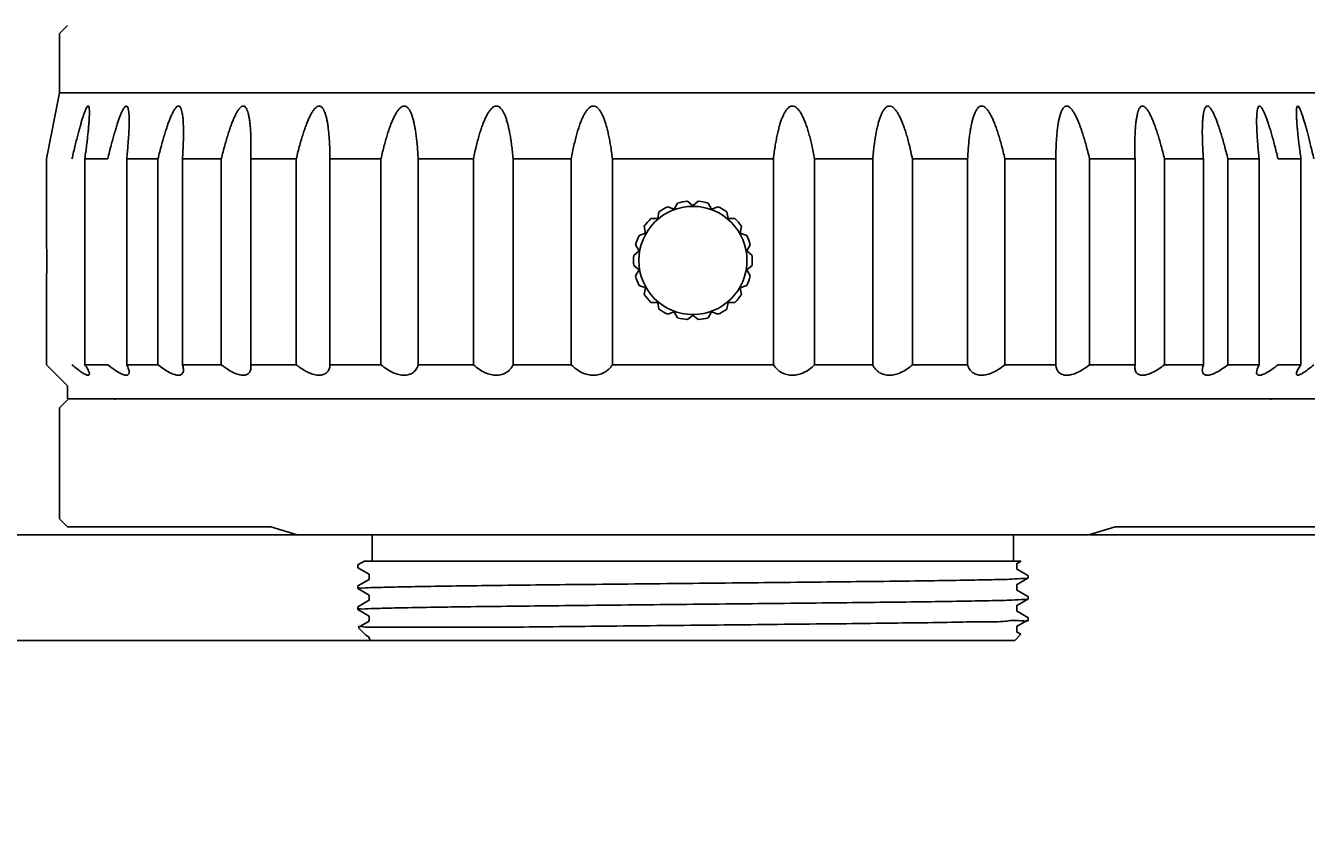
# Model space of a CAD drawing. Header units: millimetres. Extents: x 5506 to 8006, y 2083 to 4083.
# Tile 2 of 22: x 5825 to 6335, y 2325 to 2650. Entities that reach past the tile are written whole.
import ezdxf

# ---------------------------------------------------------------- set-up
doc = ezdxf.new("R2010")
doc.units = ezdxf.units.MM
doc.dimstyles.new('ISO-25', dxfattribs={"dimtxt": 2.5, "dimasz": 40, "dimexe": 30, "dimexo": 0.625, "dimtad": 1, "dimdec": 4, "dimdsep": 46, "dimlunit": 6, "dimtxsty": 'Standard', "dimcen": 2.5, "dimadec": 0, "dimazin": 0, "dimtfac": 1, "dimtdec": 4, "dimtmove": 0, "dimatfit": 3, "dimfxl": 1, "dimtolj": 1, "dimtzin": 0, "dimarcsym": 0})

# ---------------------------------------------------------------- blocks, each defined once
blk = doc.blocks.new('*D68')
at = {"color": 0, "lineweight": -2}
for p, q in [((6403.05, 3348.9), (6505.63, 3348.9)), ((6475.63, 3308.9), (6475.63, 2487.04)), ((6248.7, 2447.04), (6505.63, 2447.04))]:
    blk.add_line(p, q, dxfattribs=at)
at = {"color": 0}
for points in [[(6482.3, 3308.9), (6468.96, 3308.9), (6475.63, 3348.9)], [(6468.96, 2487.04), (6482.3, 2487.04), (6475.63, 2447.04)]]:
    blk.add_solid(points, dxfattribs=at)
at = {"layer": 'Defpoints', "color": 0}
for p in [(6402.43, 3348.9), (6248.08, 2447.04), (6475.63, 2447.04)]:
    blk.add_point(p, dxfattribs=at)
at = {"color": 0, "insert": (6450.01, 2897.97), "char_height": 2.5, "attachment_point": 5, "rotation": 90}
blk.add_mtext('\\A1;{\\H20x;85.9}', dxfattribs=at)
blk = doc.blocks.new('*D46')
at = {"color": 0, "lineweight": -2}
for p, q in [((5771.41, 2487.04), (5771.41, 2584.91)), ((5962.38, 2447.04), (5741.41, 2447.04)), ((5771.41, 2447.04), (5771.41, 2405.04)), ((5962.38, 2405.04), (5741.41, 2405.04)), ((5771.41, 2365.04), (5771.41, 2325.04))]:
    blk.add_line(p, q, dxfattribs=at)
at = {"color": 0}
for points in [[(5764.74, 2487.04), (5778.07, 2487.04), (5771.41, 2447.04)], [(5778.07, 2365.04), (5764.74, 2365.04), (5771.41, 2405.04)]]:
    blk.add_solid(points, dxfattribs=at)
at = {"layer": 'Defpoints', "color": 0}
for p in [(5963, 2447.04), (5771.41, 2405.04), (5963, 2405.04)]:
    blk.add_point(p, dxfattribs=at)
at = {"color": 0, "insert": (5745.78, 2568.92), "char_height": 2.5, "attachment_point": 5, "rotation": 90}
blk.add_mtext('\\A1;{{\\H20x;4}}', dxfattribs=at)

msp = doc.modelspace()

# ---------------------------------------------------------------- linework, layer by layer
for p, q in [((5841.72902, 2649.67053), (5838.579, 2646.52052)), ((5838.579, 2646.52052), (5838.579, 2622.89555)), ((5838.579, 2622.89555), (5833.329, 2596.64555)), ((6342.579, 2622.89555), (5838.579, 2622.89555)), ((5833.329, 2596.64555), (5833.329, 2564.62055)), ((5848.61122, 2596.64555), (5848.61122, 2514.74555)), ((5857.71967, 2596.64555), (5848.61122, 2596.64555)), ((5865.25402, 2596.64555), (5865.25402, 2514.74555)), ((5877.69029, 2596.64555), (5865.25402, 2596.64555)), ((5877.69029, 2596.64555), (5877.69029, 2514.74555)), ((5887.44507, 2596.64555), (5887.44507, 2514.74555)), ((5902.90293, 2596.64555), (5887.44507, 2596.64555)), ((5902.90293, 2596.64555), (5902.90293, 2514.74555)), ((5914.63795, 2596.64555), (5914.63795, 2514.74555)), ((5932.73677, 2596.64555), (5914.63795, 2596.64555)), ((5932.73677, 2596.64555), (5932.73677, 2514.74555)), ((5946.16308, 2596.64555), (5946.16308, 2514.74555)), ((5966.45722, 2596.64555), (5946.16308, 2596.64555)), ((5966.45722, 2596.64555), (5966.45722, 2514.74555)), ((5981.24421, 2596.64555), (5981.24421, 2514.74555)), ((6003.23396, 2596.64555), (5981.24421, 2596.64555)), ((6003.23396, 2596.64555), (6003.23396, 2514.74555)), ((6019.01753, 2596.64555), (6019.01753, 2514.74555)), ((6042.16142, 2596.64555), (6019.01753, 2596.64555)), ((6042.16142, 2596.64555), (6042.16142, 2514.74555)), ((6058.55293, 2596.64555), (6058.55293, 2514.74555)), ((6122.60507, 2596.64555), (6058.55293, 2596.64555)), ((6122.60507, 2596.64555), (6122.60507, 2514.74555)), ((6138.99658, 2596.64555), (6138.99658, 2514.74555)), ((6138.99658, 2596.64555), (6162.14047, 2596.64555)), ((6162.14047, 2596.64555), (6162.14047, 2514.74555)), ((6177.92404, 2596.64555), (6177.92404, 2514.74555)), ((6177.92404, 2596.64555), (6199.91379, 2596.64555)), ((6199.91379, 2596.64555), (6199.91379, 2514.74555)), ((6214.70078, 2596.64555), (6214.70078, 2514.74555)), ((6214.70078, 2596.64555), (6234.99492, 2596.64555)), ((6234.99492, 2596.64555), (6234.99492, 2514.74555)), ((6248.42123, 2596.64555), (6248.42123, 2514.74555)), ((6248.42123, 2596.64555), (6266.52005, 2596.64555)), ((6266.52005, 2596.64555), (6266.52005, 2514.74555)), ((6278.25508, 2596.64555), (6278.25508, 2514.74555)), ((6278.25508, 2596.64555), (6293.71293, 2596.64555)), ((6293.71293, 2596.64555), (6293.71293, 2514.74555)), ((6303.46772, 2596.64555), (6303.46772, 2514.74555)), ((6303.46772, 2596.64555), (6315.90398, 2596.64555)), ((6315.90398, 2596.64555), (6315.90398, 2514.74555)), ((6323.43833, 2596.64555), (6332.54678, 2596.64555)), ((6332.54678, 2596.64555), (6332.54678, 2514.74555)), ((6083.13344, 2576.67707), (6084.50411, 2579.05115)), ((6088.479, 2579.75203), (6090.579, 2577.98992)), ((6090.579, 2577.98992), (6092.679, 2579.75203)), ((6096.65389, 2579.05115), (6098.02456, 2576.67707)), ((6076.58592, 2572.89686), (6077.06195, 2575.59656)), ((6080.55741, 2577.61467), (6083.13344, 2576.67707)), ((6098.02456, 2576.67707), (6100.6006, 2577.61467)), ((6104.09605, 2575.59656), (6104.57208, 2572.89686)), ((6071.72617, 2567.10524), (6071.25014, 2569.80494)), ((6073.84456, 2572.89686), (6076.58592, 2572.89686)), ((6104.57208, 2572.89686), (6107.31344, 2572.89686)), ((6109.90786, 2569.80494), (6109.43183, 2567.10524)), ((6069.15014, 2566.16764), (6071.72617, 2567.10524)), ((6109.43183, 2567.10524), (6112.00786, 2566.16764)), ((6067.04035, 2558.23865), (6069.14035, 2560.00076)), ((6069.14035, 2560.00076), (6067.76968, 2562.37484)), ((6113.38833, 2562.37484), (6112.01765, 2560.00076)), ((6112.01765, 2560.00076), (6114.11765, 2558.23865)), ((6069.14035, 2552.44034), (6067.04035, 2554.20245)), ((6114.11765, 2554.20245), (6112.01765, 2552.44034)), ((6067.76968, 2550.06625), (6069.14035, 2552.44034)), ((6112.01765, 2552.44034), (6113.38833, 2550.06625)), ((5833.329, 2547.82055), (5833.329, 2514.74555)), ((6071.72617, 2545.33586), (6069.15014, 2546.27346)), ((6071.25014, 2542.63616), (6071.72617, 2545.33586)), ((6112.00786, 2546.27346), (6109.43183, 2545.33586)), ((6109.43183, 2545.33586), (6109.90786, 2542.63616)), ((6076.58592, 2539.54424), (6073.84456, 2539.54424)), ((6077.06195, 2536.84453), (6076.58592, 2539.54424)), ((6104.57208, 2539.54424), (6104.09605, 2536.84453)), ((6107.31344, 2539.54424), (6104.57208, 2539.54424)), ((6083.13344, 2535.76403), (6080.55741, 2534.82643)), ((6084.50411, 2533.38995), (6083.13344, 2535.76403)), ((6090.579, 2534.45118), (6088.479, 2532.68907)), ((6092.679, 2532.68907), (6090.579, 2534.45118)), ((6098.02456, 2535.76403), (6096.65389, 2533.38995)), ((6100.6006, 2534.82643), (6098.02456, 2535.76403)), ((5833.329, 2514.74555), (5841.729, 2506.34555)), ((5857.71967, 2514.74555), (5848.61122, 2514.74555)), ((5877.69029, 2514.74555), (5865.25402, 2514.74555)), ((5902.90293, 2514.74555), (5887.44507, 2514.74555)), ((5914.63795, 2514.74555), (5914.721, 2513.71696)), ((5932.73677, 2514.74555), (5914.63795, 2514.74555)), ((5966.45722, 2514.74555), (5946.16308, 2514.74555)), ((6003.23396, 2514.74555), (5981.24421, 2514.74555)), ((6042.16142, 2514.74555), (6019.01753, 2514.74555)), ((6122.60507, 2514.74555), (6058.55293, 2514.74555)), ((6138.99658, 2514.74555), (6162.14047, 2514.74555)), ((6177.92404, 2514.74555), (6199.91379, 2514.74555)), ((6214.70078, 2514.74555), (6234.99492, 2514.74555)), ((6248.42123, 2514.74555), (6266.52005, 2514.74555)), ((6266.437, 2513.71696), (6266.52005, 2514.74555)), ((6278.25508, 2514.74555), (6293.71293, 2514.74555)), ((6303.46772, 2514.74555), (6315.90398, 2514.74555)), ((6323.43833, 2514.74555), (6332.54678, 2514.74555)), ((5841.729, 2506.34555), (5841.729, 2501.09555)), ((5838.579, 2453.3447), (5838.579, 2497.5497)), ((5841.72901, 2500.69969), (5838.57901, 2497.54969)), ((6339.429, 2501.09555), (5841.729, 2501.09555)), ((5860.629, 2500.6997), (5860.629, 2501.09555)), ((6320.529, 2500.6997), (6320.529, 2501.09555)), ((5841.72901, 2450.19471), (5838.57901, 2453.34471)), ((5841.729, 2450.1947), (5922.579, 2450.1947)), ((5922.579, 2450.1947), (5933.079, 2447.0447)), ((6248.07716, 2447.0447), (5933.08085, 2447.0447)), ((5963.004, 2447.0447), (5963.004, 2436.5447)), ((6218.154, 2447.0447), (6218.154, 2436.5447)), ((6258.579, 2450.1947), (6248.079, 2447.0447)), ((6258.579, 2450.1947), (6339.429, 2450.1947)), ((5959.8586, 2436.5447), (5957.24879, 2435.0377)), ((5959.86018, 2436.5447), (6221.1854, 2436.5447)), ((6219.39746, 2435.51206), (6221.18575, 2436.5447)), ((5957.24879, 2435.0377), (5957.229, 2435.01475)), ((5957.229, 2435.01484), (5957.229, 2433.97299)), ((5957.229, 2433.97299), (5957.24879, 2433.95014)), ((5957.24879, 2433.95014), (5961.76054, 2431.34488)), ((5961.74006, 2431.36853), (5961.74006, 2429.28493)), ((6223.90921, 2430.87051), (6219.39746, 2433.47577)), ((6219.41794, 2433.45212), (6219.41794, 2435.53571)), ((5957.24879, 2426.70332), (5957.229, 2426.68048)), ((5957.229, 2426.68047), (5957.229, 2425.63862)), ((5961.76054, 2429.30858), (5957.24879, 2426.70332)), ((6219.39746, 2427.17769), (6223.90921, 2429.78295)), ((6219.41794, 2425.11775), (6219.41794, 2427.20134)), ((6223.90921, 2430.87051), (6223.929, 2430.84766)), ((6223.90921, 2429.78295), (6223.929, 2429.8058)), ((6223.929, 2430.84766), (6223.929, 2429.8058)), ((5957.24879, 2425.61576), (5957.229, 2425.63862)), ((5957.24879, 2425.61576), (5961.76054, 2423.0105)), ((5961.76054, 2420.97421), (5957.24879, 2418.36895)), ((5961.74006, 2423.03415), (5961.74006, 2420.95056)), ((6223.90921, 2422.53613), (6219.39746, 2425.1414)), ((6219.39746, 2418.84331), (6223.90921, 2421.44858)), ((6223.90921, 2422.53613), (6223.929, 2422.51328)), ((6223.90921, 2421.44858), (6223.929, 2421.47145)), ((6223.929, 2422.51328), (6223.929, 2421.47143)), ((5957.24879, 2418.36895), (5957.229, 2418.34609)), ((5957.229, 2418.34609), (5957.229, 2417.30424)), ((5957.24879, 2417.28139), (5957.229, 2417.30424)), ((5957.24879, 2417.28139), (5961.76054, 2414.67613)), ((6223.90921, 2414.20176), (6219.39746, 2416.80702)), ((6219.41794, 2416.78337), (6219.41794, 2418.86696)), ((5961.76054, 2412.63983), (5957.41367, 2410.12978)), ((5961.74006, 2414.69978), (5961.74006, 2412.61618)), ((6219.39746, 2410.50894), (6223.90921, 2413.1142)), ((6223.929, 2414.17891), (6223.90921, 2414.20176)), ((6223.929, 2413.13705), (6223.90921, 2413.1142)), ((6223.929, 2414.17891), (6223.929, 2413.13705)), ((5960.36346, 2407.16018), (5957.40837, 2410.11528)), ((5957.41367, 2410.12978), (5957.40843, 2410.11521)), ((6018.38766, 2410.29464), (5960.25082, 2410.29464)), ((5960.43912, 2407.10479), (5960.36331, 2407.16033)), ((5960.43912, 2407.10479), (5961.76054, 2406.34175)), ((5961.74006, 2406.3654), (5961.74006, 2405.78358)), ((5962.47897, 2405.04467), (5961.74006, 2405.78358)), ((6218.67903, 2405.04467), (6221.10774, 2407.47339)), ((6221.10233, 2407.48818), (6219.39746, 2408.47265)), ((6219.41794, 2408.449), (6219.41794, 2410.53259)), ((6221.10233, 2407.48818), (6221.10774, 2407.47339)), ((6218.679, 2405.0447), (5962.479, 2405.0447))]:
    msp.add_line(p, q)
msp.add_circle((6090.579, 2556.22055), 21.525)
for start, end in [(95.0996889, 104.9003111), (75.0996889, 84.9003111), (115.0996889, 124.9003111), (55.0996889, 64.9003111), (135.0996889, 144.9003111), (35.0996889, 44.9003111), (155.0996889, 164.9003111), (15.0996889, 24.9003111), (175.0996889, 184.9003111), (355.0996889, 4.9003111), (195.0996889, 204.9003111), (335.0996889, 344.9003111), (215.0996889, 224.9003111), (315.0996889, 324.9003111), (235.0996889, 244.9003111), (255.0996889, 264.9003111), (275.0996889, 284.9003111), (295.0996889, 304.9003111)]:
    msp.add_arc((6090.579, 2556.22055), 23.625, start, end)
for points, knots in [([(5843.48283, 2596.64555), (5843.70203, 2597.58861), (5844.12777, 2599.39732), (5844.75729, 2601.99739), (5845.35209, 2604.38017), (5845.91477, 2606.55977), (5846.44793, 2608.54839), (5846.95394, 2610.35598), (5847.43568, 2611.99029), (5847.89404, 2613.45379), (5848.33509, 2614.74794), (5848.74586, 2615.84818), (5849.15885, 2616.75326), (5849.46291, 2617.3246), (5849.89963, 2617.75677), (5850.27513, 2617.33618), (5850.33265, 2616.72988), (5850.42442, 2615.89914), (5850.43074, 2615.28301), (5850.42891, 2614.96732)], [0, 0, 0, 0, 2.904611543, 5.574375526, 8.025515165, 10.272228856, 12.327499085, 14.201875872, 15.903586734, 17.437981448, 18.805026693, 19.996398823, 20.986000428, 21.713233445, 22.108155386, 22.438665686, 23.074607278, 23.978255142, 24.92532097, 24.92532097, 24.92532097, 24.92532097]), ([(5850.42891, 2614.96732), (5850.42858, 2614.91212), (5850.42438, 2614.42562), (5850.4011, 2613.45069), (5850.32209, 2611.98739), (5850.20406, 2610.35372), (5850.04549, 2608.54623), (5849.84651, 2606.55762), (5849.60539, 2604.37786), (5849.31989, 2601.99481), (5848.98696, 2599.39437), (5848.74207, 2597.58766), (5848.61122, 2596.64555)], [0, 0, 0, 0, 0.165616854, 1.459557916, 2.925146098, 4.561438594, 6.373191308, 8.368236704, 10.556949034, 12.95225201, 15.568421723, 18.421883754, 18.421883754, 18.421883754, 18.421883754]), ([(5857.71967, 2596.64555), (5857.94861, 2597.58898), (5858.39574, 2599.39851), (5859.0645, 2601.99866), (5859.70411, 2604.38156), (5860.31693, 2606.56133), (5860.90544, 2608.55017), (5861.47222, 2610.35816), (5862.02029, 2611.99286), (5862.55198, 2613.45777), (5863.07248, 2614.75195), (5863.57713, 2615.86019), (5864.0836, 2616.75973), (5864.52994, 2617.37639), (5865.08751, 2617.7481), (5865.60994, 2617.39582), (5865.83147, 2616.73821), (5866.03437, 2615.85352), (5866.15576, 2614.74373), (5866.23265, 2613.45275), (5866.25247, 2612.4169), (5866.25421, 2611.81334), (5866.2542, 2611.69777)], [0, 0, 0, 0, 2.912440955, 5.591757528, 8.054194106, 10.314032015, 12.384423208, 14.276203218, 15.998066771, 17.556138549, 18.951707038, 20.178897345, 21.216599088, 22.015427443, 22.526633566, 22.970768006, 23.654377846, 24.578034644, 25.698882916, 26.994941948, 28.458938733, 28.805672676, 28.805672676, 28.805672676, 28.805672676]), ([(5877.69029, 2596.64555), (5877.92331, 2597.58933), (5878.38083, 2599.39962), (5879.07237, 2601.99987), (5879.74108, 2604.3829), (5880.38897, 2606.56286), (5881.01838, 2608.55195), (5881.63199, 2610.36034), (5882.23306, 2611.99556), (5882.82495, 2613.46156), (5883.41299, 2614.7569), (5883.99809, 2615.86983), (5884.59183, 2616.77175), (5885.16418, 2617.40924), (5885.8336, 2617.74091), (5886.4746, 2617.43134), (5886.85448, 2616.75753), (5887.16693, 2615.86238), (5887.40418, 2614.74874), (5887.58815, 2613.4557), (5887.72244, 2611.99039), (5887.81268, 2610.3558), (5887.85514, 2608.75588), (5887.86258, 2607.70052), (5887.86258, 2607.24704)], [0, 0, 0, 0, 2.916357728, 5.601488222, 8.07168204, 10.341330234, 12.423785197, 14.33020994, 16.069827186, 17.649630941, 19.072388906, 20.334945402, 21.421608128, 22.29420141, 22.917690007, 23.477591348, 24.226564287, 25.184730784, 26.325161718, 27.632586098, 29.102788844, 30.7375698, 32.543209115, 33.903637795, 33.903637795, 33.903637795, 33.903637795]), ([(5902.90293, 2596.64555), (5903.13429, 2597.58961), (5903.59091, 2599.40056), (5904.28821, 2602.00091), (5904.96955, 2604.38408), (5905.63657, 2606.56422), (5906.29141, 2608.55357), (5906.93676, 2610.36233), (5907.57611, 2611.9981), (5908.21361, 2613.46502), (5908.85524, 2614.76177), (5909.50575, 2615.87795), (5910.17572, 2616.78405), (5910.8543, 2617.43049), (5911.62361, 2617.73585), (5912.36639, 2617.4517), (5912.88507, 2616.77714), (5913.30758, 2615.87158), (5913.65381, 2614.75479), (5913.94155, 2613.4594), (5914.1788, 2611.99305), (5914.37142, 2610.35775), (5914.52226, 2608.54918), (5914.63069, 2606.59161), (5914.67446, 2605.23565), (5914.69026, 2604.54207)], [0, 0, 0, 0, 2.91599446, 5.602656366, 8.076344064, 10.351575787, 12.441917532, 14.358872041, 16.112202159, 17.709784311, 19.155881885, 20.450063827, 21.581948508, 22.523583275, 23.248642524, 23.916895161, 24.739190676, 25.741710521, 26.91065436, 28.237362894, 29.720870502, 31.364705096, 33.17614316, 35.16453608, 37.245804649, 37.245804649, 37.245804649, 37.245804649]), ([(5932.73677, 2596.64555), (5932.96076, 2597.58981), (5933.40519, 2599.40124), (5934.09108, 2602.00169), (5934.76828, 2604.38499), (5935.438, 2606.56531), (5936.10214, 2608.5549), (5936.76335, 2610.36399), (5937.42526, 2612.00026), (5938.09264, 2613.46797), (5938.77226, 2614.76603), (5939.47174, 2615.88466), (5940.20297, 2616.79467), (5940.96675, 2617.4447), (5941.82098, 2617.73253), (5942.65095, 2617.46304), (5943.28647, 2616.79303), (5943.81231, 2615.88037), (5944.25867, 2614.76086), (5944.64383, 2613.4634), (5944.97829, 2611.99603), (5945.26872, 2610.36003), (5945.51876, 2608.55101), (5945.73009, 2606.56137), (5945.90282, 2604.38086), (5946.0358, 2601.99724), (5946.12675, 2599.39635), (5946.15581, 2597.58821), (5946.16308, 2596.64555)], [0, 0, 0, 0, 2.911385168, 5.595153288, 8.067747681, 10.343821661, 12.43715108, 14.359563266, 16.121329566, 17.731150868, 19.194684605, 20.514023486, 21.683632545, 22.684450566, 23.496141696, 24.259977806, 25.155339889, 26.206776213, 27.409854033, 28.761589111, 30.264032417, 31.922383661, 33.744908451, 35.741565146, 37.924078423, 40.306254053, 42.902960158, 45.73102652, 45.73102652, 45.73102652, 45.73102652]), ([(5966.45722, 2596.64555), (5966.66828, 2597.58991), (5967.08951, 2599.4016), (5967.74711, 2602.00215), (5968.40347, 2604.38557), (5969.0594, 2606.56604), (5969.71647, 2608.55582), (5970.37723, 2610.3652), (5971.04538, 2612.00188), (5971.72613, 2613.47024), (5972.42703, 2614.76939), (5973.15785, 2615.88991), (5973.93264, 2616.80306), (5974.75979, 2617.45448), (5975.68153, 2617.73041), (5976.5831, 2617.469), (5977.31345, 2616.80446), (5977.93034, 2615.88783), (5978.46568, 2614.76627), (5978.93906, 2613.46722), (5979.3626, 2611.99897), (5979.74377, 2610.36236), (5980.08692, 2608.55295), (5980.39423, 2606.56302), (5980.66628, 2604.38231), (5980.90229, 2601.99854), (5981.10036, 2599.39754), (5981.20061, 2597.58858), (5981.24421, 2596.64555)], [0, 0, 0, 0, 2.902962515, 5.579681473, 8.046696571, 10.318794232, 12.409940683, 14.332248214, 16.096427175, 17.711885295, 19.185477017, 20.521462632, 21.718460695, 22.764906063, 23.645304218, 24.488359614, 25.450225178, 26.550072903, 27.789248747, 29.169065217, 30.694051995, 32.37084251, 34.208573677, 36.21774388, 38.410418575, 40.800615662, 43.403322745, 46.235424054, 46.235424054, 46.235424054, 46.235424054]), ([(6003.23396, 2596.64555), (6003.42687, 2597.58989), (6003.81447, 2599.4016), (6004.42756, 2602.00223), (6005.04692, 2604.38575), (6005.67287, 2606.56633), (6006.30667, 2608.55627), (6006.95066, 2610.36585), (6007.60855, 2612.00284), (6008.28579, 2613.47169), (6008.99057, 2614.77167), (6009.73429, 2615.8936), (6010.53322, 2616.80913), (6011.40129, 2617.4613), (6012.37129, 2617.72912), (6013.32697, 2617.47163), (6014.13018, 2616.81184), (6014.82224, 2615.89343), (6015.43304, 2614.77058), (6015.98302, 2613.47047), (6016.48521, 2612.00156), (6016.94778, 2610.3645), (6017.3756, 2608.55478), (6017.77135, 2606.56463), (6018.13602, 2604.38376), (6018.46928, 2601.99987), (6018.7696, 2599.39879), (6018.93863, 2597.58897), (6019.01753, 2596.64555)], [0, 0, 0, 0, 2.891522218, 5.557697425, 8.015165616, 10.278834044, 12.362825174, 14.279475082, 16.039831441, 17.653841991, 19.129284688, 20.472112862, 21.684249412, 22.760244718, 23.689279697, 24.592602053, 25.609762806, 26.753131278, 28.026819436, 29.434926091, 30.983751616, 32.681003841, 34.536492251, 36.561135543, 38.767262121, 41.169047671, 43.781556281, 46.621689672, 46.621689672, 46.621689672, 46.621689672]), ([(6042.16142, 2596.64555), (6042.33142, 2597.58975), (6042.67579, 2599.40123), (6043.22925, 2602.00193), (6043.79633, 2604.38551), (6044.37687, 2606.56616), (6044.97176, 2608.55619), (6045.58307, 2610.3659), (6046.2144, 2612.00308), (6046.87132, 2613.47223), (6047.56239, 2614.77273), (6048.30019, 2615.89564), (6049.1029, 2616.81292), (6049.989, 2617.46598), (6050.98677, 2617.72843), (6051.97734, 2617.472), (6052.83114, 2616.81579), (6053.58019, 2615.89702), (6054.25092, 2614.77358), (6054.86379, 2613.47289), (6055.43221, 2612.00359), (6055.96475, 2610.36624), (6056.4667, 2608.55632), (6056.94114, 2606.56602), (6057.38947, 2604.38505), (6057.81176, 2602.0011), (6058.20694, 2599.39997), (6058.44065, 2597.58934), (6058.55293, 2596.64555)], [0, 0, 0, 0, 2.878155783, 5.531290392, 7.976138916, 10.227706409, 12.300223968, 14.206171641, 15.956805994, 17.562407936, 19.031343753, 20.370690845, 21.584703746, 22.672661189, 23.628821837, 24.571631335, 25.62957903, 26.80807015, 28.111558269, 29.545461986, 31.117082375, 32.834780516, 34.708792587, 36.750305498, 38.971811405, 41.387576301, 44.012691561, 46.864038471, 46.864038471, 46.864038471, 46.864038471]), ([(6122.60507, 2596.64555), (6122.71733, 2597.58919), (6122.95101, 2599.39954), (6123.3461, 2602.00025), (6123.7683, 2604.38383), (6124.21652, 2606.56447), (6124.69082, 2608.55446), (6125.19262, 2610.36411), (6125.72496, 2612.00122), (6126.29314, 2613.47032), (6126.90568, 2614.77089), (6127.57599, 2615.89432), (6128.32444, 2616.81329), (6129.17755, 2617.47031), (6130.16752, 2617.72844), (6131.16583, 2617.46766), (6132.05254, 2616.81541), (6132.85582, 2615.89833), (6133.59405, 2614.77543), (6134.28545, 2613.47479), (6134.94263, 2612.00545), (6135.57417, 2610.36803), (6136.18566, 2608.55805), (6136.78069, 2606.56772), (6137.36137, 2604.38673), (6137.92856, 2602.00278), (6138.48213, 2599.40167), (6138.82656, 2597.58991), (6138.99658, 2596.64555)], [0, 0, 0, 0, 2.850889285, 5.475591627, 7.890975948, 10.112132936, 12.153324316, 14.0270233, 15.744442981, 17.315796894, 18.749439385, 20.052685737, 21.231058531, 22.288717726, 23.232110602, 24.187598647, 25.275829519, 26.489969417, 27.829574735, 29.298786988, 30.904668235, 32.655591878, 34.561862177, 36.634709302, 38.886632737, 41.331868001, 43.985420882, 46.864038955, 46.864038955, 46.864038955, 46.864038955]), ([(6162.14047, 2596.64555), (6162.21936, 2597.58882), (6162.38836, 2599.39836), (6162.68862, 2601.99903), (6163.0218, 2604.38254), (6163.38638, 2606.56307), (6163.78201, 2608.55292), (6164.20968, 2610.36237), (6164.67206, 2611.99919), (6165.17403, 2613.4679), (6165.7237, 2614.76789), (6166.33409, 2615.89074), (6167.02558, 2616.80934), (6167.82807, 2617.46992), (6168.78311, 2617.72915), (6169.75362, 2617.46299), (6170.62225, 2616.81161), (6171.42172, 2615.89629), (6172.16585, 2614.77436), (6172.87095, 2613.47426), (6173.54845, 2612.00522), (6174.20654, 2610.36799), (6174.85071, 2608.55813), (6175.48466, 2606.56789), (6176.11075, 2604.38697), (6176.73024, 2602.00308), (6177.34344, 2599.40204), (6177.7311, 2597.59004), (6177.92404, 2596.64555)], [0, 0, 0, 0, 2.839677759, 5.451776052, 7.853184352, 10.058966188, 12.083293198, 13.938475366, 15.635457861, 17.1840287, 18.591890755, 19.865361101, 21.008642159, 22.025555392, 22.929421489, 23.857737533, 24.933953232, 26.146195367, 27.489273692, 28.964990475, 30.579280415, 32.339927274, 34.256901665, 36.341224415, 38.605250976, 41.063108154, 43.729703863, 46.621690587, 46.621690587, 46.621690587, 46.621690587]), ([(6199.91379, 2596.64555), (6199.95739, 2597.58842), (6200.05762, 2599.3971), (6200.25564, 2601.99769), (6200.49159, 2604.38109), (6200.76356, 2606.56147), (6201.07077, 2608.55109), (6201.41379, 2610.36023), (6201.79479, 2611.9966), (6202.21812, 2613.46466), (6202.69123, 2614.76358), (6203.22618, 2615.88514), (6203.84254, 2616.80197), (6204.57216, 2617.46726), (6205.47304, 2617.73046), (6206.39529, 2617.45619), (6207.22293, 2616.80552), (6207.99821, 2615.8926), (6208.72941, 2614.77208), (6209.43061, 2613.47281), (6210.1116, 2612.00425), (6210.77995, 2610.36733), (6211.44089, 2608.55768), (6212.09812, 2606.56759), (6212.75418, 2604.38679), (6213.41067, 2602.003), (6214.06838, 2599.40204), (6214.48969, 2597.59006), (6214.70078, 2596.64555)], [0, 0, 0, 0, 2.831647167, 5.433946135, 7.823769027, 10.016103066, 12.02496241, 13.862394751, 15.5389255, 17.063671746, 18.443264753, 19.682255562, 20.782063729, 21.743756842, 22.587324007, 23.466955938, 24.513540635, 25.71060729, 27.046824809, 28.520681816, 30.136415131, 31.900882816, 33.823514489, 35.914993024, 38.187449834, 40.65485531, 43.331996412, 46.235425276, 46.235425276, 46.235425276, 46.235425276]), ([(6234.99492, 2596.64555), (6235.00219, 2597.58806), (6235.03124, 2599.39591), (6235.12217, 2601.99639), (6235.2551, 2604.37964), (6235.42777, 2606.55981), (6235.63902, 2608.54916), (6235.88896, 2610.3579), (6236.17924, 2611.99367), (6236.51352, 2613.46085), (6236.89843, 2614.75818), (6237.34445, 2615.87769), (6237.86982, 2616.79056), (6238.5046, 2617.46124), (6239.33382, 2617.73259), (6240.18858, 2617.44644), (6240.95276, 2616.79711), (6241.68442, 2615.88734), (6242.38423, 2614.76871), (6243.06413, 2613.47053), (6243.73174, 2612.00262), (6244.39384, 2610.36612), (6245.05522, 2608.55676), (6245.71951, 2606.56687), (6246.38937, 2604.38621), (6247.06669, 2602.00254), (6247.75271, 2599.40168), (6248.19721, 2597.58996), (6248.42123, 2596.64555)], [0, 0, 0, 0, 2.827613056, 5.423912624, 7.805716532, 9.987892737, 11.98424363, 13.806476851, 15.464578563, 16.966796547, 18.318331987, 19.521263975, 20.572723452, 21.468023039, 22.232352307, 23.043227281, 24.044077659, 25.213704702, 26.533248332, 27.997032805, 29.607121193, 31.369171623, 33.291905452, 35.3855658, 37.66199868, 40.134983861, 42.81917502, 45.731027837, 45.731027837, 45.731027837, 45.731027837]), ([(6266.46558, 2604.44544), (6266.48147, 2605.17072), (6266.52549, 2606.5583), (6266.63562, 2608.54732), (6266.78637, 2610.35563), (6266.97888, 2611.99069), (6267.21597, 2613.45685), (6267.50352, 2614.75213), (6267.84944, 2615.86892), (6268.27157, 2616.77472), (6268.78955, 2617.44983), (6269.53145, 2617.73594), (6270.30136, 2617.43227), (6270.98023, 2616.78644), (6271.65056, 2615.88062), (6272.30135, 2614.76444), (6272.94322, 2613.46758), (6273.58092, 2612.00046), (6274.22045, 2610.36446), (6274.86596, 2608.55543), (6275.52094, 2606.56577), (6276.18809, 2604.3853), (6276.86955, 2602.00176), (6277.56698, 2599.401), (6278.02368, 2597.58976), (6278.25508, 2596.64555)], [0, 0, 0, 0, 2.176353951, 4.164445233, 5.975598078, 7.619192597, 9.102489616, 10.42902272, 11.597862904, 12.600479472, 13.422856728, 14.091606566, 14.815793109, 15.757330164, 16.889171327, 18.183523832, 19.629852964, 21.227690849, 22.981298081, 24.898569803, 26.989239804, 29.264828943, 31.738906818, 34.425991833, 37.342454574, 37.342454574, 37.342454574, 37.342454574]), ([(6293.29542, 2607.24705), (6293.29542, 2607.6999), (6293.30285, 2608.75455), (6293.34525, 2610.35368), (6293.4354, 2611.98803), (6293.56956, 2613.45315), (6293.75337, 2614.74609), (6293.99037, 2615.85972), (6294.30252, 2616.75521), (6294.68181, 2617.42937), (6295.32175, 2617.74101), (6295.9919, 2617.41107), (6296.56438, 2616.77408), (6297.1584, 2615.87249), (6297.74372, 2614.75956), (6298.33197, 2613.46411), (6298.92404, 2611.99793), (6299.52526, 2610.36246), (6300.13902, 2608.55381), (6300.76856, 2606.56441), (6301.41657, 2604.38412), (6302.0854, 2602.00071), (6302.77706, 2599.40006), (6303.23465, 2597.58948), (6303.46772, 2596.64555)], [0, 0, 0, 0, 1.358560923, 3.16391978, 4.798468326, 6.268473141, 7.575744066, 8.716112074, 9.674453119, 10.423681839, 10.984123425, 11.606668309, 12.47901496, 13.565565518, 14.828253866, 16.251221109, 17.831266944, 19.571152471, 21.477888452, 23.560667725, 25.830670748, 28.301253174, 30.986806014, 33.903631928, 33.903631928, 33.903631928, 33.903631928]), ([(6314.9038, 2611.69778), (6314.9038, 2611.81257), (6314.90552, 2612.41527), (6314.92526, 2613.4502), (6315.00202, 2614.7411), (6315.12325, 2615.85086), (6315.32587, 2616.73604), (6315.54708, 2617.3937), (6316.06813, 2617.74821), (6316.62667, 2617.37829), (6317.07287, 2616.76197), (6317.5796, 2615.86285), (6318.08438, 2614.7546), (6318.60506, 2613.46032), (6319.13689, 2611.99522), (6319.6851, 2610.36029), (6320.252, 2608.55203), (6320.84062, 2606.56288), (6321.45356, 2604.38277), (6322.09328, 2601.99951), (6322.76215, 2599.39895), (6323.20936, 2597.58914), (6323.43833, 2596.64555)], [0, 0, 0, 0, 0.344349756, 1.80815775, 3.104080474, 4.224900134, 5.148804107, 5.832860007, 6.27764799, 6.787810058, 7.586231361, 8.623750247, 9.85103234, 11.246786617, 12.805085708, 14.527207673, 16.419291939, 18.49000258, 20.750191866, 23.213014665, 25.892752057, 28.805660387, 28.805660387, 28.805660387, 28.805660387]), ([(6330.72909, 2614.96727), (6330.72727, 2615.28208), (6330.73363, 2615.89733), (6330.82489, 2616.72792), (6330.88268, 2617.33394), (6331.25632, 2617.75682), (6331.69436, 2617.32662), (6331.99786, 2616.75536), (6332.41116, 2615.85085), (6332.82195, 2614.75057), (6333.26315, 2613.45634), (6333.72161, 2611.99265), (6334.20345, 2610.3581), (6334.70957, 2608.55024), (6335.24282, 2606.56132), (6335.8056, 2604.38139), (6336.4005, 2601.99824), (6337.03012, 2599.39776), (6337.45593, 2597.58876), (6337.67517, 2596.64555)], [0, 0, 0, 0, 0.944429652, 1.84838092, 2.484945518, 2.816353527, 3.210074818, 3.936742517, 4.926095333, 6.117521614, 7.484730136, 9.01933765, 10.721296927, 12.595970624, 14.651554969, 16.898616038, 19.350138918, 22.020321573, 24.92539904, 24.92539904, 24.92539904, 24.92539904]), ([(6332.54678, 2596.64555), (6332.41595, 2597.58751), (6332.1711, 2599.39393), (6331.83821, 2601.99396), (6331.55275, 2604.37664), (6331.31165, 2606.55607), (6331.11269, 2608.54438), (6330.95412, 2610.35159), (6330.83606, 2611.98504), (6330.75702, 2613.44815), (6330.73363, 2614.42385), (6330.72941, 2614.91119), (6330.72909, 2614.96727)], [0, 0, 0, 0, 2.853004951, 5.468766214, 7.86369783, 10.052076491, 12.046823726, 13.85829891, 15.494365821, 16.959769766, 18.253584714, 18.421832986, 18.421832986, 18.421832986, 18.421832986]), ([(5866.2542, 2611.69777), (5866.25418, 2611.26928), (5866.24293, 2610.23886), (5866.19051, 2608.54665), (5866.09299, 2606.55786), (5865.95269, 2604.37798), (5865.76754, 2601.99483), (5865.53457, 2599.39431), (5865.35315, 2597.58762), (5865.25402, 2596.64555)], [0, 0, 0, 0, 1.285460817, 3.091208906, 5.078751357, 7.258709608, 9.644175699, 12.249553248, 15.09137196, 15.09137196, 15.09137196, 15.09137196]), ([(6315.90398, 2596.64555), (6315.80487, 2597.58747), (6315.62348, 2599.39387), (6315.39054, 2601.99398), (6315.2054, 2604.37676), (6315.0651, 2606.55631), (6314.96757, 2608.54479), (6314.9151, 2610.23754), (6314.90383, 2611.26858), (6314.9038, 2611.69778)], [0, 0, 0, 0, 2.841363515, 5.446334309, 7.831430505, 10.011056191, 11.998301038, 13.803771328, 15.091388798, 15.091388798, 15.091388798, 15.091388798]), ([(5887.86258, 2607.24704), (5887.86258, 2607.03876), (5887.85956, 2606.10521), (5887.83103, 2604.37856), (5887.7508, 2601.99528), (5887.62355, 2599.39464), (5887.51005, 2597.58771), (5887.44507, 2596.64555)], [0, 0, 0, 0, 0.624839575, 2.800645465, 5.180326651, 7.778440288, 10.611626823, 10.611626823, 10.611626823, 10.611626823]), ([(5914.69026, 2604.54207), (5914.69098, 2604.51027), (5914.70941, 2603.68582), (5914.71989, 2602.74973), (5914.72101, 2601.84548), (5914.72101, 2601.73408)], [0, 0, 0, 0, 0.095424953, 2.47397008, 2.808183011, 2.808183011, 2.808183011, 2.808183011]), ([(6266.43699, 2601.73407), (6266.437, 2601.84519), (6266.43811, 2602.74904), (6266.44822, 2603.65291), (6266.46558, 2604.44544)], [0, 0, 0, 0, 0.333359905, 2.711534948, 2.711534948, 2.711534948, 2.711534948]), ([(6293.71293, 2596.64555), (6293.64797, 2597.58756), (6293.53448, 2599.3942), (6293.40724, 2601.99443), (6293.327, 2604.37734), (6293.29845, 2606.10428), (6293.29542, 2607.03825), (6293.29542, 2607.24705)], [0, 0, 0, 0, 2.832732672, 5.430440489, 7.809752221, 9.985225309, 10.611633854, 10.611633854, 10.611633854, 10.611633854]), ([(5914.72101, 2601.73408), (5914.72103, 2600.98044), (5914.70731, 2599.28397), (5914.66717, 2597.58791), (5914.63795, 2596.64555)], [0, 0, 0, 0, 2.260919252, 5.089360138, 5.089360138, 5.089360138, 5.089360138]), ([(6266.52005, 2596.64555), (6266.49083, 2597.58776), (6266.4507, 2599.28382), (6266.43697, 2600.98029), (6266.43699, 2601.73407)], [0, 0, 0, 0, 2.827987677, 5.089354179, 5.089354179, 5.089354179, 5.089354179]), ([(5833.329, 2564.62055), (5833.33341, 2564.48553), (5833.35033, 2563.95445), (5833.38341, 2562.80495), (5833.42449, 2561.00769), (5833.45779, 2558.74089), (5833.47056, 2556.22446), (5833.45789, 2553.70958), (5833.42462, 2551.43996), (5833.38355, 2549.64126), (5833.35039, 2548.48843), (5833.33342, 2547.95591), (5833.329, 2547.82055)], [0, 0, 0, 0, 0.405272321, 1.594040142, 3.449924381, 5.798426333, 8.395076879, 10.999179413, 13.343033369, 15.204560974, 16.396631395, 16.802937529, 16.802937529, 16.802937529, 16.802937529]), ([(5850.4493, 2511.07681), (5850.45013, 2510.97911), (5850.38622, 2510.69076), (5849.7548, 2510.42579), (5848.78776, 2510.88838), (5847.39851, 2511.6471), (5845.56312, 2513.01037), (5844.22215, 2514.1094), (5843.48283, 2514.74555)], [0, 0, 0, 0, 0.293126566, 0.816062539, 1.761915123, 3.351878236, 5.640203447, 8.566223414, 8.566223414, 8.566223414, 8.566223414]), ([(5848.61122, 2514.74555), (5849.02696, 2514.14689), (5849.69762, 2513.13059), (5850.2694, 2511.87842), (5850.44789, 2511.24306), (5850.4493, 2511.07681)], [0, 0, 0, 0, 2.186576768, 3.634252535, 4.132998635, 4.132998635, 4.132998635, 4.132998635]), ([(5862.22358, 2511.56535), (5861.50135, 2511.96395), (5859.95844, 2512.97377), (5858.50267, 2514.1002), (5857.71967, 2514.74555)], [0, 0, 0, 0, 2.474789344, 5.518799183, 5.518799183, 5.518799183, 5.518799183]), ([(5865.25402, 2514.74555), (5865.56687, 2514.15091), (5865.99797, 2513.18079), (5866.27465, 2512.12487), (5866.26042, 2511.73153)], [0, 0, 0, 0, 2.015731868, 3.196527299, 3.196527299, 3.196527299, 3.196527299]), ([(5887.86484, 2512.62247), (5887.86828, 2512.2642), (5887.77625, 2511.53739), (5887.00166, 2510.65747), (5885.71689, 2510.46784), (5884.17139, 2510.78797), (5882.26249, 2511.60454), (5880.033, 2512.94474), (5878.49758, 2514.09162), (5877.69029, 2514.74555)], [0, 0, 0, 0, 1.074863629, 2.115376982, 3.256563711, 4.775473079, 6.826670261, 9.44935246, 12.566084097, 12.566084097, 12.566084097, 12.566084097]), ([(5887.44507, 2514.74555), (5887.65119, 2514.14781), (5887.83268, 2513.43515), (5887.86397, 2512.71281), (5887.86484, 2512.62247)], [0, 0, 0, 0, 1.896834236, 2.167866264, 2.167866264, 2.167866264, 2.167866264]), ([(5914.72299, 2513.71696), (5914.72253, 2513.44133), (5914.66299, 2512.68703), (5914.22731, 2511.52217), (5913.04538, 2510.66747), (5911.52846, 2510.46619), (5909.73598, 2510.76888), (5907.64034, 2511.58128), (5905.29077, 2512.92017), (5903.71392, 2514.0837), (5902.90293, 2514.74555)], [0, 0, 0, 0, 0.826890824, 2.2694483, 3.562181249, 4.98733407, 6.744389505, 8.97081115, 11.695563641, 14.835913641, 14.835913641, 14.835913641, 14.835913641]), ([(5946.16308, 2514.74555), (5946.13879, 2514.11543), (5945.93165, 2512.9323), (5944.95076, 2511.48526), (5943.48818, 2510.68028), (5941.74431, 2510.46411), (5939.75351, 2510.75486), (5937.52043, 2511.561), (5935.10865, 2512.89819), (5933.53025, 2514.07652), (5932.73677, 2514.74555)], [0, 0, 0, 0, 1.891767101, 3.51242385, 5.068198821, 6.74498287, 8.698357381, 11.053289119, 13.829725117, 16.943384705, 16.943384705, 16.943384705, 16.943384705]), ([(5981.24421, 2514.74555), (5981.09354, 2514.09386), (5980.60822, 2512.87304), (5979.27666, 2511.47642), (5977.56639, 2510.69083), (5975.6234, 2510.463), (5973.48323, 2510.74337), (5971.16649, 2511.54324), (5968.75077, 2512.87851), (5967.21186, 2514.07024), (5966.45722, 2514.74555)], [0, 0, 0, 0, 2.006653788, 3.84515912, 5.649918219, 7.538710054, 9.641343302, 12.073632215, 14.849166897, 17.887190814, 17.887190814, 17.887190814, 17.887190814]), ([(6019.01753, 2514.74555), (6018.73783, 2514.07666), (6017.9899, 2512.84332), (6016.36105, 2511.48007), (6014.4346, 2510.69986), (6012.33265, 2510.46245), (6010.0941, 2510.73349), (6007.74927, 2511.52737), (6005.3872, 2512.86123), (6003.92885, 2514.06522), (6003.23396, 2514.74555)], [0, 0, 0, 0, 2.175053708, 4.240950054, 6.265650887, 8.321095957, 10.522042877, 12.977990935, 15.700077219, 18.617521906, 18.617521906, 18.617521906, 18.617521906]), ([(6058.55293, 2514.74555), (6058.14887, 2514.06625), (6057.16854, 2512.83413), (6055.28652, 2511.48895), (6053.18255, 2510.70822), (6050.9684, 2510.46219), (6048.68444, 2510.72459), (6046.36704, 2511.51301), (6044.11416, 2512.84691), (6042.77667, 2514.06209), (6042.16142, 2514.74555)], [0, 0, 0, 0, 2.371170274, 4.652200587, 6.857821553, 9.030198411, 11.275985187, 13.701132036, 16.319498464, 19.078275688, 19.078275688, 19.078275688, 19.078275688]), ([(6138.99658, 2514.74555), (6138.38141, 2514.06218), (6137.04413, 2512.84716), (6134.79162, 2511.51335), (6132.47433, 2510.72476), (6130.19045, 2510.46219), (6127.97617, 2510.70807), (6125.87206, 2511.48861), (6123.98968, 2512.83387), (6123.00918, 2514.06616), (6122.60507, 2514.74555)], [0, 0, 0, 0, 2.758423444, 5.376369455, 7.801226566, 10.047604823, 12.219458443, 14.425388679, 16.706800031, 19.078273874, 19.078273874, 19.078273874, 19.078273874]), ([(6177.92404, 2514.74555), (6177.22924, 2514.06531), (6175.77112, 2512.86148), (6173.4094, 2511.52771), (6171.06467, 2510.73366), (6168.82618, 2510.46246), (6166.72407, 2510.6997), (6164.79747, 2511.47972), (6163.16828, 2512.84306), (6162.42021, 2514.07657), (6162.14047, 2514.74555)], [0, 0, 0, 0, 2.917072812, 5.638735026, 8.094417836, 10.295970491, 12.350944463, 14.375947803, 16.442189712, 18.617518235, 18.617518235, 18.617518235, 18.617518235]), ([(6214.70078, 2514.74555), (6213.94624, 2514.07033), (6212.40756, 2512.87875), (6209.99218, 2511.54357), (6207.67552, 2510.74355), (6205.53537, 2510.463), (6203.59222, 2510.69068), (6201.88178, 2511.47606), (6200.54989, 2512.87279), (6200.06448, 2514.09377), (6199.91379, 2514.74555)], [0, 0, 0, 0, 3.037640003, 5.812757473, 8.244814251, 10.348053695, 12.236436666, 14.041478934, 15.880284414, 17.887185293, 17.887185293, 17.887185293, 17.887185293]), ([(6248.42123, 2514.74555), (6247.62785, 2514.0766), (6246.04967, 2512.89842), (6243.63822, 2511.56133), (6241.40521, 2510.75504), (6239.4144, 2510.46412), (6237.67036, 2510.68013), (6236.20759, 2511.48489), (6235.2264, 2512.93206), (6235.01921, 2514.11535), (6234.99492, 2514.74555)], [0, 0, 0, 0, 3.113270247, 5.889305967, 8.244046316, 10.198013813, 11.874459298, 13.430483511, 15.051386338, 16.943377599, 16.943377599, 16.943377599, 16.943377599]), ([(6278.25508, 2514.74555), (6277.44418, 2514.08379), (6275.86755, 2512.92039), (6273.51827, 2511.5816), (6271.42267, 2510.76907), (6269.63016, 2510.46621), (6268.11308, 2510.66732), (6266.93092, 2511.52179), (6266.49503, 2512.68683), (6266.43547, 2513.44126), (6266.43501, 2513.71696)], [0, 0, 0, 0, 3.139962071, 5.864340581, 8.090618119, 9.848240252, 11.273130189, 12.566060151, 14.008804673, 14.835910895, 14.835910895, 14.835910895, 14.835910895]), ([(6303.46772, 2514.74555), (6302.66052, 2514.0917), (6301.1253, 2512.94496), (6298.89607, 2511.60485), (6296.9872, 2510.78816), (6295.44164, 2510.46786), (6294.15673, 2510.65731), (6293.3818, 2511.53708), (6293.28973, 2512.26409), (6293.29317, 2512.62247)], [0, 0, 0, 0, 3.116351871, 5.738694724, 7.789800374, 9.309238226, 10.45023917, 11.490872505, 12.56608526, 12.56608526, 12.56608526, 12.56608526]), ([(6293.29317, 2512.62247), (6293.29403, 2512.71274), (6293.3253, 2513.43508), (6293.50679, 2514.14774), (6293.71293, 2514.74555)], [0, 0, 0, 0, 0.270814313, 2.167857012, 2.167857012, 2.167857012, 2.167857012]), ([(6314.89757, 2511.73152), (6314.88332, 2512.1248), (6315.16003, 2513.18071), (6315.5911, 2514.15085), (6315.90398, 2514.74555)], [0, 0, 0, 0, 1.180585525, 3.196536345, 3.196536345, 3.196536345, 3.196536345]), ([(6323.43833, 2514.74555), (6322.65543, 2514.10028), (6321.19983, 2512.97398), (6319.65713, 2511.96426), (6318.935, 2511.56567)], [0, 0, 0, 0, 3.043644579, 5.518136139, 5.518136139, 5.518136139, 5.518136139]), ([(6337.67517, 2514.74555), (6336.93593, 2514.10948), (6335.59512, 2513.01056), (6333.75992, 2511.64741), (6332.3706, 2510.88856), (6331.40358, 2510.42587), (6330.77181, 2510.69057), (6330.7079, 2510.97903), (6330.70873, 2511.07681)], [0, 0, 0, 0, 2.925674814, 5.213748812, 6.803735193, 7.750013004, 8.272877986, 8.566243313, 8.566243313, 8.566243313, 8.566243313]), ([(6330.70873, 2511.07681), (6330.71016, 2511.24294), (6330.88847, 2511.87825), (6331.46032, 2513.13043), (6332.13099, 2514.14682), (6332.54678, 2514.74555)], [0, 0, 0, 0, 0.498407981, 1.946176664, 4.132992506, 4.132992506, 4.132992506, 4.132992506]), ([(5866.26042, 2511.73153), (5866.25841, 2511.67612), (5866.23366, 2511.34348), (5866.01194, 2510.67362), (5864.94503, 2510.46041), (5863.69122, 2510.82011), (5862.75936, 2511.26965), (5862.22358, 2511.56535)], [0, 0, 0, 0, 0.166353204, 1.010491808, 1.845165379, 3.090783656, 4.92666046, 4.92666046, 4.92666046, 4.92666046]), ([(6318.935, 2511.56567), (6318.39925, 2511.26995), (6317.46728, 2510.8203), (6316.21341, 2510.46046), (6315.14636, 2510.6734), (6314.92437, 2511.34327), (6314.89958, 2511.676), (6314.89757, 2511.73152)], [0, 0, 0, 0, 1.8358417, 3.081940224, 3.916499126, 4.760650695, 4.927323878, 4.927323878, 4.927323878, 4.927323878]), ([(5958.88649, 2425.84797), (5960.51977, 2425.97302), (5964.81858, 2426.08001), (5972.78881, 2426.30491), (5983.71309, 2426.49244), (5997.29513, 2426.70098), (6013.12706, 2426.90352), (6030.78062, 2427.10816), (6049.8769, 2427.31243), (6069.97085, 2427.51723), (6083.65528, 2427.65334), (6090.579, 2427.72221)], [0, 0, 0, 0, 4.914165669, 12.892988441, 23.924701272, 37.689333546, 53.644786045, 71.424036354, 90.653689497, 110.936840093, 131.709026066, 131.709026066, 131.709026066, 131.709026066]), ([(6090.579, 2427.72221), (6097.52069, 2427.79126), (6111.2893, 2427.92827), (6131.5154, 2428.13418), (6150.69174, 2428.34045), (6168.34769, 2428.54242), (6184.12419, 2428.75443), (6197.69321, 2428.93447), (6208.56694, 2429.19958), (6216.53628, 2429.24726), (6221.202, 2429.68117), (6223.42906, 2429.55851), (6223.90641, 2429.78877)], [0, 0, 0, 0, 20.826104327, 41.30794445, 60.681167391, 78.359341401, 94.276340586, 108.024089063, 119.042721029, 126.978580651, 131.765345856, 133.355274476, 133.355274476, 133.355274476, 133.355274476]), ([(6090.579, 2419.38783), (6097.55839, 2419.45726), (6111.42478, 2419.59523), (6131.82125, 2419.80297), (6151.17681, 2420.01133), (6168.89551, 2420.21491), (6184.57592, 2420.42562), (6197.96046, 2420.60711), (6208.69748, 2420.86221), (6216.60886, 2420.92706), (6221.24831, 2421.32944), (6223.44326, 2421.24357), (6223.90369, 2421.46032)], [0, 0, 0, 0, 20.939194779, 41.601287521, 61.192323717, 79.010111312, 94.758142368, 108.246241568, 119.142523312, 127.043923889, 131.826692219, 133.353384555, 133.353384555, 133.353384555, 133.353384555]), ([(5957.22998, 2417.30466), (5957.22967, 2417.30538), (5957.08262, 2417.86179), (5958.36134, 2417.47571), (5958.93163, 2417.51644)], [0, 0, 0, 0, 0.002349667, 1.71755515, 1.71755515, 1.71755515, 1.71755515]), ([(5958.93163, 2417.51644), (5960.57154, 2417.63355), (5964.88439, 2417.75305), (5972.8289, 2417.96859), (5983.6308, 2418.15755), (5997.02793, 2418.36245), (6012.72287, 2418.56433), (6030.41778, 2418.76979), (6049.67879, 2418.97605), (6069.92099, 2419.18236), (6083.66508, 2419.31906), (6090.579, 2419.38783)], [0, 0, 0, 0, 4.932270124, 12.937999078, 23.845584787, 37.341134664, 53.134694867, 70.934047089, 90.429500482, 110.921019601, 131.663808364, 131.663808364, 131.663808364, 131.663808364]), ([(6223.85194, 2413.04783), (6224.54102, 2412.45317), (6218.33412, 2413.3285), (6214.90403, 2412.31744), (6204.36027, 2412.53167), (6192.69907, 2412.15611), (6177.65501, 2412.00854), (6160.60232, 2411.77826), (6141.64384, 2411.57391), (6121.38294, 2411.36089), (6100.31364, 2411.15009), (6078.99434, 2410.93854), (6057.97695, 2410.72727), (6037.80867, 2410.51619), (6024.70735, 2410.36941), (6018.38766, 2410.29464)], [0, 0, 0, 0, 2.730596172, 8.803850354, 18.114077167, 30.420020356, 45.401891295, 62.669917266, 81.775096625, 102.220411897, 123.473903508, 144.981029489, 166.182873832, 186.528887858, 205.489276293, 205.489276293, 205.489276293, 205.489276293])]:
    msp.add_open_spline(points, degree=3, knots=knots)
for points in [[(5957.22952, 2425.63846), (5957.39105, 2426.17123), (5958.33139, 2425.80547), (5958.88649, 2425.84797)], [(5960.25082, 2410.29464), (5959.35071, 2410.26702), (5957.02788, 2410.96054), (5957.55005, 2410.22684)], [(5961.82238, 2406.45869), (5961.83772, 2406.44516), (5961.85599, 2406.43511), (5961.87428, 2406.42595)]]:
    msp.add_open_spline(points, degree=3)

# ---------------------------------------------------------------- dimensions: what is measured, and where the dimension line sits
at = {"color": 0}
dim = msp.add_linear_dim(base=(6475.63102, 2447.0447), p1=(6402.42624, 3348.89705), p2=(6248.079, 2447.0447), angle=90, text='{\\H20x;85.9}', dimstyle='ISO-25', override={"dimdec": 2, "dimtxsty": 'Standard'}, dxfattribs=at)
dim.commit()
dim.dimension.update_dxf_attribs({"geometry": '*D68', "text_midpoint": (6450.00602, 2897.97087)})
dim = msp.add_linear_dim(base=(5771.4055, 2405.0447), p1=(5963.004, 2447.0447), p2=(5963.004, 2405.0447), angle=90, text='{{\\H20x;4}}', dimstyle='ISO-25', dxfattribs=at)
dim.commit()
dim.dimension.update_dxf_attribs({"geometry": '*D46', "text_midpoint": (5771.4055, 2568.9197), "dimtype": 160})

doc.saveas('drawing.dxf')
